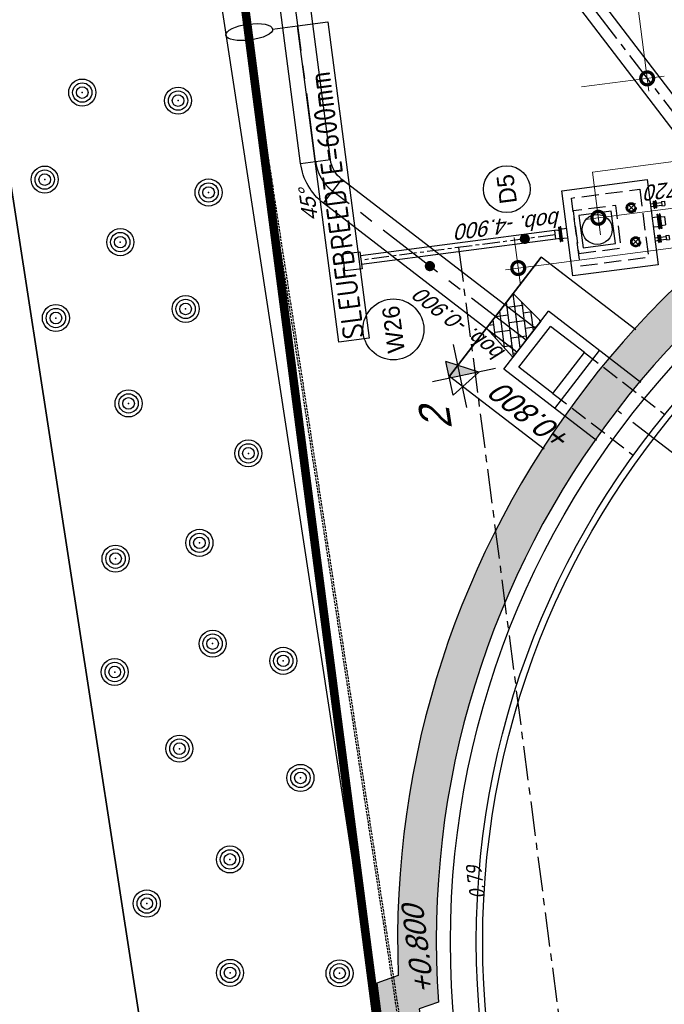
# Model space of a CAD drawing. Extents: x 117893332 to 118394757, y 454959407 to 455669244.
# Tile 18 of 256: x 118168500 to 118183504, y 455183007 to 455205911. Entities that reach past the tile are written whole.
import ezdxf
from ezdxf.enums import TextEntityAlignment as Align

# ---------------------------------------------------------------- set-up
doc = ezdxf.new("R2010")
doc.units = 0
doc.header["$LTSCALE"] = 200
for name, pattern in [('CENTER', [2, 1.25, -0.25, 0.25, -0.25]), ('DASHED', [19.05, 12.7, -6.35]), ('HIDDEN', [0.375, 0.25, -0.125]), ('HIDDEN2', [4.7625, 3.175, -1.5875]), ('Tauw_HIDDEN3', [2.8, 2, -0.8]), ('Tauw_L_Center1', [13, 8, -1.67, 1.66, -1.67]), ('Tauw_L_Center2', [6.499, 4, -0.833, 0.833, -0.833]), ('TAUW_OPSLUITBAND_mm', [3.2, 3, -0.2]), ('Tauw_Stramien', [13, 8, -1.67, 1.66, -1.67])]:
    doc.linetypes.add(name, pattern=pattern)
doc.layers.get('0').update_dxf_attribs({"linetype": 'CONTINUOUS'})
for name, color, linetype in [('EL_N_A_EB00----REVISIE~-_-----', 1, 'CONTINUOUS'), ('GRAAFWERKZAAMHEDEN', 6, 'CONTINUOUS'), ('KABELLOOP', 6, 'CONTINUOUS'), ('LEIDINGLOOP', 6, 'CONTINUOUS'), ('ZU_B_-_MB0090--MAAIVELD_DUN~-_001--', 1, 'CONTINUOUS'), ('ZU_B_-_XX------extern-TER-D02S', 231, 'HIDDEN'), ('ZU_B_A_EB00----KADASTER~-_-----', 1, 'CONTINUOUS'), ('ZU_N_-_AL999---LA_PE-63_vbr11__18_^200~N_-----', 7, 'CONTINUOUS'), ('ZU_N_-_AL999---LD_pvc200_vbr11__18_^200~N_-----', 7, 'CONTINUOUS'), ('ZU_N_-_AL999---LD_pvc200_vbr11__20_^200~M_-----', 7, 'CONTINUOUS'), ('ZU_N_-_AL999---LW_gvk700_vgr05__18_^200~B_-----', 7, 'CONTINUOUS'), ('ZU_N_-_AL999---LW_gvk700_vgr05__18_^200~N_-----', 7, 'CONTINUOUS'), ('ZU_N_-_AL999---LW_gvk700_vgr05__20_^200~M_-----', 7, 'CONTINUOUS'), ('ZU_N_-_DX1AMA--_maatvoering_ANG__18_^200', 7, 'CONTINUOUS'), ('ZU_N_-_EL999---LD_pvc200_vbr11~H_-----', 2, 'Tauw_L_Center2'), ('ZU_N_-_EL999---LD_pvc200_vbr11~W_-----', 8, 'CONTINUOUS'), ('ZU_N_-_EL999---LD_pvc80_sdr00~H_-----', 2, 'Tauw_L_Center2'), ('ZU_N_-_EL999---LS_GVK500_pgr05~H_-----', 2, 'Tauw_L_Center2'), ('ZU_N_-_EL999---LS_GVK500_pgr05~W_-----', 2, 'CONTINUOUS'), ('ZU_N_-_EL999---LW_gvk700_vgr05~H_-----', 2, 'Tauw_L_Center1'), ('ZU_N_-_EL999---LW_gvk700_vgr05~W_-----', 2, 'CONTINUOUS'), ('ZU_N_-_MB00----SYM_SONDERING~-_001--', 1, 'CONTINUOUS'), ('ZU_N_-_ML999---LD_pvc200_vbr11__20_^200~M_-----', 7, 'CONTINUOUS'), ('ZU_N_-_ML999---LW_gvk700_vgr05__20_^200~M_-----', 7, 'CONTINUOUS'), ('ZU_N_-_TB00----tekst__35_^200~-_-----', 7, 'CONTINUOUS'), ('ZU_N_-_TVRH----tekst__25_^200~-_-----', 253, 'CONTINUOUS'), ('ZU_N_A_EB00----AFRASTERING~-_-----', 7, 'Tauw_Hekwerk'), ('ZU_N_A_EB00----boom~-_-----', 7, 'CONTINUOUS'), ('ZU_N_A_EB00--E-BETON~-_-----', 7, 'CONTINUOUS'), ('ZU_N_A_EL990---L__GY-FFM50_pn10~W_-----', 8, 'CONTINUOUS'), ('ZU_N_A_EL990---L__GY-FM200_pn10~W_-----', 8, 'CONTINUOUS'), ('ZU_N_A_EL999---A__GY-straatpot~-_-----', 8, 'CONTINUOUS'), ('ZU_N_A_EL999---L__GY-KR63_pn10~W_-----', 8, 'CONTINUOUS'), ('ZU_N_A_EL999---L__GY-VK200_pn10~W_-----', 8, 'CONTINUOUS'), ('ZU_N_A_EV00----_Opsluitband_100x200~Z_-----', 253, 'TAUW_OPSLUITBAND_mm'), ('ZU_N_A_EV02----_kant verharding ov betonstraatsteen-halfsteensverband~k_-----', 253, 'CONTINUOUS'), ('ZU_N_A_EV02----_kant verharding ov betontegels-halfsteensverband~k_-----', 253, 'CONTINUOUS'), ('ZU_N_A_HV01----_arcering verharding gv asfalt~v_-----', 253, 'CONTINUOUS'), ('ZU_N_A_HV01----_arcering verharding ov grind~v_-----', 253, 'CONTINUOUS'), ('ZU_N_A_HV02----molgoot ov betonstraatsteen~v_-----', 253, 'CONTINUOUS'), ('ZU_N_A_HV02AAR-_arcering verharding ov betontegels-halfsteensverband~s_-----', 253, 'CONTINUOUS'), ('ZU_N_D_EB00----ONDERDEEL~-_-----', 2, 'CONTINUOUS'), ('ZU_N_D_EB00--F-METSELWERK~-_-----', 7, 'CONTINUOUS'), ('ZU_N_H_EB00--E-BETON~-_-----', 7, 'Tauw_HIDDEN3'), ('ZU_N_N_MB00X---ALG_Stramien~-_-----', 7, 'Tauw_Stramien')]:
    doc.layers.add(name, color=color, linetype=linetype)
doc.layers.add('INFO', color=6, linetype='CONTINUOUS', plot=False)
doc.layers.add('ZU_N_-_DX1AMA--_maatvoering_LIN__18_^200', color=7, linetype='CONTINUOUS', lineweight=18)
doc.styles.add('BURO-025', font='Isocp.shx', dxfattribs={"height": 500})
doc.styles.add('civiel', font='civiel.shx')
doc.styles.add('ISO', font='ISO')
doc.styles.add('TAUW-ISOCP', font='tcb_isocp.shx')
doc.styles.add('tcb_isocp', font='tcb_isocp.shx')
doc.linetypes.add('Tauw_Hekwerk', pattern='A,9,-2.5,[150,tcb_ltype.shx,S=0.75,R=0,X=0,Y=0],-2.5', length=14)
doc.dimstyles.new('tzu18-dot_^200', dxfattribs={"dimscale": 200, "dimtxt": 1.8, "dimasz": 3, "dimexe": 2, "dimexo": 0, "dimgap": 0.5, "dimtad": 1, "dimdec": 0, "dimzin": 0, "dimdsep": 46, "dimtxsty": 'TAUW-ISOCP', "dimblk": 'DOTSMALL', "dimcen": 2, "dimdle": 1.5, "dimclre": 8, "dimadec": 0, "dimazin": 0, "dimtp": 1, "dimtm": 1, "dimtfac": 1, "dimtix": 1, "dimtmove": 1, "dimatfit": 3, "dimldrblk": 'DOTSMALL', "dimfxl": 1, "dimtvp": 0.5, "dimtolj": 1, "dimtzin": 0, "dimlwd": -1, "dimlwe": 5, "dimarcsym": 0})

# ---------------------------------------------------------------- blocks, each defined once
blk = doc.blocks.new('_VK200200')
at = {"color": 0}
for p, q in [((0, 134), (0, -134)), ((0, 134), (24, 134)), ((24, 170), (24, -170)), ((41, 170), (24, 170)), ((41, 170), (41, -170)), ((41, 100), (140, 100)), ((61, 100), (41, 100)), ((140, 100), (140, -100)), ((0, -134), (24, -134)), ((41, -170), (24, -170)), ((41, -100), (140, -100)), ((61, -100), (41, -100))]:
    blk.add_line(p, q, dxfattribs=at)
blk.add_point((0, 0), dxfattribs=at)
blk = doc.blocks.new('_KR5063')
for p, q in [((0, 51), (0, -51)), ((0, 51), (19, 51)), ((19, 82.5), (19, -82.5)), ((35, 82.5), (19, 82.5)), ((35, 82.5), (35, -82.5)), ((35, 31.5), (165, 31.5)), ((55, 31.5), (35, 31.5)), ((165, 51), (165, -51)), ((165, 51), (235, 51)), ((235, 51), (235, -51)), ((0, -51), (19, -51)), ((35, -82.5), (19, -82.5)), ((35, -31.5), (165, -31.5)), ((55, -31.5), (35, -31.5)), ((165, -51), (235, -51))]:
    blk.add_line(p, q)
blk.add_point((0, 0))
blk = doc.blocks.new('zusondg1')
for p, q in [((0, -1.056), (0, 0.819)), ((-0.5, 0.315), (0, -0.551)), ((-0.5, 0.315), (0.5, 0.315)), ((0, -0.551), (0.5, 0.315)), ((-0.934, 0), (0.934, 0))]:
    blk.add_line(p, q)
for points in [[(0, -0.551), (0, 0.315), (0.5, 0.315)], [(0, -0.551), (0, 0.315), (0.5, 0.315), (0, -0.551)]]:
    blk.add_solid(points)
blk = doc.blocks.new('*D177')
at = {"layer": 'ZU_N_-_DX1AMA--_maatvoering_ANG__18_^200', "transparency": 16777216}
for start, end in [(100.2572, 111.1035), (122.606, 139.5826)]:
    blk.add_arc((118198466, 455184465), 8725, start, end, dxfattribs=at)
for points in [[(118196901, 455193122), (118196923, 455192979), (118197339, 455193117)], [(118191879, 455190077), (118191767, 455190167), (118191551, 455189786)]]:
    blk.add_solid(points, dxfattribs=at)
at = {"layer": 'ZU_N_-_DX1AMA--_maatvoering_ANG__18_^200', "transparency": 16777216, "insert": (118194524, 455192249), "char_height": 360, "attachment_point": 5, "rotation": 26.8547, "style": 'civiel'}
blk.add_mtext('\\A1;45.00°', dxfattribs=at)
blk = doc.blocks.new('_DotSmall')
at = {"color": 0, "linetype": 'ByBlock', "const_width": 0.5}
blk.add_lwpolyline([(-0.0625, 0, 1), (0.0625, 0, 1)], format="xyb", close=True, dxfattribs=at)
blk = doc.blocks.new('*D206')
at = {"layer": 'ZU_N_-_DX1AMA--_maatvoering_LIN__18_^200', "color": 0, "transparency": 16777216}
blk.add_line((118205912, 455185134), (118182510, 455364915), dxfattribs=at)
at = {"layer": 'ZU_N_-_DX1AMA--_maatvoering_LIN__18_^200', "color": 8, "lineweight": 5, "transparency": 16777216}
for p, q in [((118182995, 455364675), (118182152, 455364566)), ((118206319, 455185489), (118205476, 455185379))]:
    blk.add_line(p, q, dxfattribs=at)
at = {"layer": 'ZU_N_-_DX1AMA--_maatvoering_LIN__18_^200', "color": 0, "transparency": 16777216, "xscale": 600, "yscale": 600, "zscale": 600}
for p, rotation in [((118182549, 455364617), 97.41631319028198), ((118205873, 455185431), 277.416313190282)]:
    blk.add_blockref('_DotSmall', p, dxfattribs=dict(at, rotation=rotation))
at = {"layer": 'ZU_N_-_DX1AMA--_maatvoering_LIN__18_^200', "color": 0, "transparency": 16777216, "insert": (118204336, 455195072), "char_height": 360, "attachment_point": 5, "rotation": 97.4163, "style": 'TAUW-ISOCP'}
blk.add_mtext('\\A1;180698', dxfattribs=at)
blk = doc.blocks.new('*D207')
at = {"layer": 'ZU_N_-_DX1AMA--_maatvoering_LIN__18_^200', "color": 0, "transparency": 16777216}
blk.add_line((118183144, 455204249), (118162568, 455362319), dxfattribs=at)
at = {"layer": 'ZU_N_-_DX1AMA--_maatvoering_LIN__18_^200', "color": 8, "lineweight": 5, "transparency": 16777216}
for p, q in [((118162161, 455361964), (118163004, 455362073)), ((118181573, 455204347), (118183502, 455204598))]:
    blk.add_line(p, q, dxfattribs=at)
at = {"layer": 'ZU_N_-_DX1AMA--_maatvoering_LIN__18_^200', "color": 0, "transparency": 16777216, "xscale": 600, "yscale": 600, "zscale": 600}
for p, rotation in [((118162607, 455362022), 97.41631319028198), ((118183105, 455204546), 277.416313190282)]:
    blk.add_blockref('_DotSmall', p, dxfattribs=dict(at, rotation=rotation))
at = {"layer": 'ZU_N_-_DX1AMA--_maatvoering_LIN__18_^200', "color": 0, "transparency": 16777216, "insert": (118182474, 455207223), "char_height": 360, "attachment_point": 5, "rotation": 97.4163, "style": 'TAUW-ISOCP'}
blk.add_mtext('\\A1;158804', dxfattribs=at)
blk = doc.blocks.new('*D208')
at = {"layer": 'ZU_N_-_DX1AMA--_maatvoering_LIN__18_^200', "color": 0, "transparency": 16777216}
blk.add_line((118184314, 455202384), (118163480, 455362438), dxfattribs=at)
at = {"layer": 'ZU_N_-_DX1AMA--_maatvoering_LIN__18_^200', "color": 8, "lineweight": 5, "transparency": 16777216}
for p, q in [((118163073, 455362082), (118163916, 455362192)), ((118181831, 455202364), (118184672, 455202734))]:
    blk.add_line(p, q, dxfattribs=at)
at = {"layer": 'ZU_N_-_DX1AMA--_maatvoering_LIN__18_^200', "color": 0, "transparency": 16777216, "xscale": 600, "yscale": 600, "zscale": 600}
for p, rotation in [((118163519, 455362140), 97.41631319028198), ((118184275, 455202682), 277.416313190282)]:
    blk.add_blockref('_DotSmall', p, dxfattribs=dict(at, rotation=rotation))
at = {"layer": 'ZU_N_-_DX1AMA--_maatvoering_LIN__18_^200', "color": 0, "transparency": 16777216, "insert": (118183390, 455207311), "char_height": 360, "attachment_point": 5, "rotation": 97.4163, "style": 'TAUW-ISOCP'}
blk.add_mtext('\\A1;160804', dxfattribs=at)
blk = doc.blocks.new('*D209')
at = {"layer": 'ZU_N_-_DX1AMA--_maatvoering_LIN__18_^200', "color": 8, "lineweight": 5, "transparency": 16777216}
for p, q in [((118238903, 455209440), (118239047, 455208330)), ((118181831, 455202364), (118182020, 455200907))]:
    blk.add_line(p, q, dxfattribs=at)
at = {"layer": 'ZU_N_-_DX1AMA--_maatvoering_LIN__18_^200', "color": 0, "transparency": 16777216}
blk.add_line((118181671, 455201265), (118239293, 455208765), dxfattribs=at)
at = {"layer": 'ZU_N_-_DX1AMA--_maatvoering_LIN__18_^200', "color": 0, "transparency": 16777216, "xscale": 600, "yscale": 600, "zscale": 600}
for p, rotation in [((118238995, 455208726), 7.416313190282), ((118181969, 455201303), 187.416313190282)]:
    blk.add_blockref('_DotSmall', p, dxfattribs=dict(at, rotation=rotation))
at = {"layer": 'ZU_N_-_DX1AMA--_maatvoering_LIN__18_^200', "color": 0, "transparency": 16777216, "insert": (118186001, 455201546), "char_height": 360, "attachment_point": 5, "rotation": 187.4163, "style": 'TAUW-ISOCP'}
blk.add_mtext('\\A1;57508', dxfattribs=at)
blk = doc.blocks.new('*D210')
at = {"layer": 'ZU_N_-_DX1AMA--_maatvoering_LIN__18_^200', "color": 8, "lineweight": 5, "transparency": 16777216}
for p, q in [((118239021, 455208528), (118239166, 455207417)), ((118180011, 455200847), (118180156, 455199736))]:
    blk.add_line(p, q, dxfattribs=at)
at = {"layer": 'ZU_N_-_DX1AMA--_maatvoering_LIN__18_^200', "color": 0, "transparency": 16777216}
blk.add_line((118179807, 455200094), (118239412, 455207853), dxfattribs=at)
at = {"layer": 'ZU_N_-_DX1AMA--_maatvoering_LIN__18_^200', "color": 0, "transparency": 16777216, "xscale": 600, "yscale": 600, "zscale": 600}
for p, rotation in [((118239114, 455207814), 7.416313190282), ((118180104, 455200133), 187.416313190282)]:
    blk.add_blockref('_DotSmall', p, dxfattribs=dict(at, rotation=rotation))
at = {"layer": 'ZU_N_-_DX1AMA--_maatvoering_LIN__18_^200', "color": 0, "transparency": 16777216, "insert": (118186099, 455200631), "char_height": 360, "attachment_point": 5, "rotation": 187.4163, "style": 'TAUW-ISOCP'}
blk.add_mtext('\\A1;59508', dxfattribs=at)
blk = doc.blocks.new('RONDJEPUNT', base_point=(5, 0))
blk.add_circle((5, 0), 0.45)
blk.add_point((5, 0))
blk = doc.blocks.new('60')
for xscale, yscale, zscale in [(0.7, 0.7, 0.7), (0.5, 0.5, 0.5), (0.3, 0.3, 0.3)]:
    blk.add_blockref('RONDJEPUNT', (-0.021, -0.024), dxfattribs=dict(xscale=xscale, yscale=yscale, zscale=zscale))
blk = doc.blocks.new('_ZUSTRPBA')
at = {"linetype": 'CENTER'}
for p, q in [((-140, 0), (140, 0)), ((0, 140), (0, -140))]:
    blk.add_line(p, q, dxfattribs=at)
at = {"color": 8, "linetype": 'HIDDEN2'}
blk.add_circle((0, 0), 115, dxfattribs=at)
for radius in [95, 83]:
    blk.add_circle((0, 0), radius)
at = {"linetype": 'CENTER'}
blk.add_point((0, 0), dxfattribs=at)
blk = doc.blocks.new('A$C051E189E')
at = {"layer": 'LEIDINGLOOP', "linetype": 'DASHED', "const_width": 200}
blk.add_lwpolyline([(109341, 21708), (-5706, 21708)], dxfattribs=at)
blk = doc.blocks.new('A$C6DFC50BF')
at = {"layer": 'GRAAFWERKZAAMHEDEN'}
blk.add_line((24158, 21137), (24158, 20551), dxfattribs=at)
blk.add_lwpolyline([(16734, 20551), (24158, 20551), (24158, 19838), (16734, 19838)], close=True, dxfattribs=at)
blk.add_ellipse((24158, 21685), major_axis=(0, 548), ratio=0.340628, dxfattribs=at)
at = {"layer": 'KABELLOOP', "linetype": 'DASHED', "const_width": 200}
blk.add_lwpolyline([(114096, 21708), (-5706, 21708)], dxfattribs=at)
at = {"layer": 'GRAAFWERKZAAMHEDEN', "color": 2, "style": 'BURO-025'}
blk.add_text('SLEUFBREEDTE=600mm', height=500, rotation=359.9837, dxfattribs=at).set_placement((16768, 19942))

msp = doc.modelspace()

# ---------------------------------------------------------------- hatches: boundary and pattern name
at = {"layer": 'ZU_N_A_HV01----_arcering verharding gv asfalt~v_-----'}
h = msp.add_hatch(dxfattribs=at)
h.set_pattern_fill('ASFALT', color=256, scale=3000)
h.set_pattern_definition([(157.41631, (118248804.68, 455213277.6), (-144.0122, -346.24485), []), (217.41631, (118248804.68, 455213277.6), (227.85075, -297.8406), [])])
h.paths.add_polyline_path([(118253562.5, 455173882.8, -0.413671), (118245855.8, 455163886.8), (118232779.4, 455162183.4, -0.2396014), (118226539.3, 455164396.4), (118222931.6, 455163926.7), (118222383.7, 455168135.5), (118218106.9, 455167574.6), (118214434.7, 455164219.5), (118215506.4, 455155986.2), (118286398.3, 455165214), (118285827.7, 455169598.1), (118269443.6, 455167465.5, -0.4142136), (118257765.8, 455176453.3), (118256227.9, 455188268.7, -0.4142136), (118265215.7, 455199946.5), (118292266.1, 455203467.5), (118291600.1, 455208584.4), (118288512.1, 455208182.4, -0.4142136), (118286360.3, 455209838.5), (118282082.5, 455242702.4), (118277103.6, 455242054.3, -0.4142136), (118269661, 455247782.5), (118267518.7, 455264240.6), (118262945.7, 455263645.4), (118267639.6, 455227475.9), (118267223.1, 455227422), (118267223.1, 455227421.8), (118252708.4, 455225559), (118252749.8, 455225241.2), (118251437.4, 455225070.9), (118250715, 455230620.6), (118243327.3, 455287376.9), (118243629.7, 455287416.2), (118243124.4, 455290872.4), (118240928.7, 455307740.1, -0.4142135), (118245603.8, 455313814.3), (118274546.5, 455317581.7), (118274030.2, 455321548.3), (118245583.3, 455317845.4, -0.4142136), (118239509, 455322520.5), (118233549.8, 455368302.3, 0.4142136), (118222813.3, 455376565.6), (118207809.9, 455374612.7, 0.4142136), (118199546.6, 455363876.2), (118205505.9, 455318094.4, -0.4142124), (118200830.9, 455312020.1), (118163460.6, 455307155.6), (118165370.9, 455292480.2), (118168069.6, 455292831.5), (118168020.6, 455293207.6, -0.4142129), (118177008.5, 455304885.4), (118193278.4, 455307003.2, -0.1343417), (118196112.3, 455306610.7), (118204322.8, 455303093.5), (118205538.1, 455305921.5, -0.2648124), (118209818.1, 455309156.2), (118230144.2, 455311802, -0.4142136), (118236218.5, 455307127), (118240860.1, 455271468.1, -0.4142136), (118236185, 455265393.9), (118214173, 455262528.6), (118214897.7, 455256960.6, -0.4142136), (118212810.3, 455254248.5), (118211683.3, 455254101.8), (118212034, 455251407.1), (118215577.2, 455248630.1), (118219142.1, 455249094.1), (118218436.6, 455254511.8, -0.4142294), (118220524, 455257224), (118236969.8, 455259364.7, -0.414213), (118243044, 455254689.7), (118246252.7, 455230039.7)])
h.paths.add_polyline_path([(118261528.7, 455214269.2, -0.4142136), (118263616.1, 455216981.4), (118275257.9, 455218496.7, -0.4142136), (118277970, 455216409.4), (118278976.7, 455208675.7, -0.4142136), (118276889.3, 455205963.6), (118274097.8, 455205600.3, -0.4142136), (118272506.4, 455206825.1), (118272485.3, 455206987.6), (118269242.6, 455206565.5), (118269263.8, 455206403, -0.4142136), (118268038.9, 455204811.6), (118265247.5, 455204448.2, -0.4142136), (118262535.4, 455206535.6)], flags=16)
h.paths.add_polyline_path([(118241537.9, 455300913.5), (118240100, 455300726.2), (118239912.7, 455302164.1), (118241350.6, 455302351.4)], flags=16)
h.paths.add_polyline_path([(118240440.7, 455309039.9), (118239002.9, 455308852.6), (118238815.6, 455310290.4), (118240253.4, 455310477.7)], flags=16)
h.paths.add_polyline_path([(118229627.9, 455315768.6), (118215546.7, 455313935.7, -0.4142136), (118209472.4, 455318610.7), (118204138, 455359592.1, -0.4142395), (118213125.7, 455371270.9), (118217290.6, 455371813, -0.4142136), (118228968.4, 455362825.1), (118234303, 455321842.8, -0.4142136)], flags=16)
h.paths.add_polyline_path([(118229573.7, 455316185), (118215492.5, 455314352.1, -0.4142136), (118209888.9, 455318664.9), (118204554.5, 455359646.4, -0.41424), (118213180, 455370854.4), (118217344.8, 455371396.5, -0.4142136), (118228551.9, 455362770.9), (118233886.5, 455321788.6, -0.4142136)], flags=0)
h.paths.add_polyline_path([(118232786.1, 455366810.1), (118231546.6, 455366648.6), (118231359.3, 455368086.5), (118232598.8, 455368248)], flags=0)
at = {"layer": 'ZU_N_A_HV01----_arcering verharding ov grind~v_-----'}
h = msp.add_hatch(dxfattribs=at)
h.set_pattern_fill('BETONTEGELSHALF', color=256, scale=1200)
h.set_pattern_definition([(97.4163, (118248804.68, 455213277.6), (-356.9884, -46.4681), [360, 0]), (187.4163, (118248804.68, 455213277.6), (-46.4681, 356.9884), [360, -360]), (187.4163, (118248424.45, 455213409.6), (-46.4681, 356.9884), [360, -360]), (97.4163, (118248626.18, 455213254.35), (-356.9884, -46.4681), [360, 0])])
h.paths.add_polyline_path([(118200802, 455302420.9), (118198511.6, 455303421.6), (118199145.9, 455304854.2), (118198306.6, 455305213.8), (118197382.4, 455303095.1, 0.4192254), (118170441.8, 455289326.6), (118168557.7, 455289081.4), (118169614.5, 455280963), (118170454.8, 455281078.3, -53.7292087), (118170651.4, 455279579.4), (118169809.3, 455279466.3), (118169870.2, 455278998.2, 0.3918791), (118192972.4, 455261879.9, 0.0746823), (118199066.6, 455263484), (118200598.7, 455251713.6, 0.074943), (118194298.8, 455251694.8, 0.1709836), (118181916.1, 455245069.7), (118180796.6, 455245862.4), (118180020.8, 455244852.2), (118178738.2, 455243182.2), (118179783.3, 455242311.6, 0.413518), (118185962.3, 455213107, 0.1098393), (118194551, 455209880.8), (118195081.3, 455205807.1), (118193855.9, 455205647.6), (118193809.7, 455205117.1, 0.3611199), (118177310.3, 455183679.5), (118176809.2, 455183499), (118177283.5, 455179855.7), (118177814, 455179809.5, 0.3611199), (118199251.6, 455163310.1), (118199432.1, 455162809), (118203075.4, 455163283.3), (118203121.6, 455163813.8, 0.3611199), (118219621.1, 455185251.4), (118220122.1, 455185431.9), (118219647.8, 455189075.2), (118219117.3, 455189121.4, 0.3611199), (118197679.7, 455205620.9), (118197499.2, 455206121.9), (118196271.2, 455205962), (118195779, 455209743.5, 0.0471511), (118199755.8, 455209792, 0.3598318), (118218572.7, 455229059.5, 0.3785073), (118201837.6, 455251492.7), (118201348.9, 455255247.4), (118201348.9, 455255247.4), (118200697, 455260255.2), (118200207.5, 455264015.7, 0.5816597), (118202100, 455300845.4), (118203062.9, 455303176.3), (118201413.1, 455303897)])
h.paths.add_polyline_path([(118217422.5, 455234392.4), (118217614.8, 455234374.6), (118217870.6, 455232375.2), (118217704.9, 455232307.2, -0.3827551), (118201191.5, 455210894.1), (118201189.2, 455210733.2), (118199170, 455210456.3), (118199070.5, 455210630.6, -0.3827127), (118177563.8, 455227173.4), (118177396.8, 455227173.2), (118177112.6, 455229235.6), (118177280, 455229303.8, -0.1750201), (118180975.6, 455242489.7), (118179978.9, 455243320.1), (118180983, 455244627.6), (118182048.4, 455243873.2, -0.1731812), (118193877.8, 455250727.9), (118193890.4, 455250849.7), (118196004.5, 455251155), (118196021.4, 455251034.8, -0.3835888)], flags=16)
h.paths.add_polyline_path([(118196897.8, 455205136), (118197059.6, 455204686.6, -0.3794767), (118218373, 455188282.8), (118218848.8, 455188241.4), (118219136.2, 455186033.4), (118218686.8, 455185871.5, -0.3794767), (118202283, 455164558.2), (118202241.6, 455164082.3), (118200033.6, 455163794.9), (118199871.7, 455164244.3, -0.3794767), (118178558.4, 455180648.1), (118178082.5, 455180689.5), (118177795.1, 455182897.6), (118178244.5, 455183059.4, -0.3794767), (118194648.3, 455204372.8), (118194689.7, 455204848.6)], flags=16)
at = {"layer": 'ZU_N_A_HV02----molgoot ov betonstraatsteen~v_-----'}
h = msp.add_hatch(dxfattribs=at)
h.set_pattern_fill('BRICK', color=256, scale=33.07086)
h.set_pattern_definition([(97.41631, (118248804.68, 455213277.58), (-208.2432, -27.10636), []), (187.4163, (118248804.68, 455213277.6), (54.2127, -416.4864), [210, -210]), (187.4163, (118248777.57, 455213485.83), (54.2127, -416.4864), [-210, 210])])
h.paths.add_polyline_path([(118236130.8, 455265810.4), (118213702.3, 455262890.9), (118213756.5, 455262474.4), (118214481.2, 455256906.4, -0.4142136), (118212756.1, 455254665), (118211212.6, 455254464), (118211639.7, 455251182.5), (118215456.8, 455248190.8), (118219612.8, 455248731.8), (118218853.1, 455254566, -0.4142295), (118220578.2, 455256807.5), (118237024, 455258948.2, -0.4142136), (118242627.6, 455254635.5), (118245836.2, 455229985.5), (118253115.1, 455174065.7, -0.4217249), (118245799.5, 455164303), (118232725.2, 455162599.9, -0.2477246), (118226700.8, 455164841), (118223293.5, 455164399.8), (118222746, 455168606.4), (118217921.3, 455167973.9), (118213990, 455164382.1), (118215144.2, 455155515.5), (118286452.5, 455164797.5), (118286398.3, 455165214), (118215506.4, 455155986.2), (118214434.7, 455164219.5), (118218106.9, 455167574.6), (118222383.7, 455168135.5), (118222931.6, 455163926.7), (118226539.3, 455164396.4, 0.2396014), (118232779.4, 455162183.4), (118245855.8, 455163886.8, 0.413671), (118253562.5, 455173882.8), (118246252.7, 455230039.7), (118243044, 455254689.7, 0.414213), (118236969.8, 455259364.7), (118220524, 455257224, 0.4142294), (118218436.6, 455254511.8), (118219142.1, 455249094.1), (118215577.2, 455248630.1), (118212034, 455251407.1), (118211683.3, 455254101.8), (118212810.3, 455254248.5, 0.4142136), (118214897.7, 455256960.6), (118214173, 455262528.6), (118236185, 455265393.9, 0.4142136), (118240860.1, 455271468.1), (118236218.5, 455307127, 0.4142136), (118230144.2, 455311802), (118209818.1, 455309156.2, 0.2648124), (118205538.1, 455305921.5), (118204322.8, 455303093.5), (118196112.3, 455306610.7, 0.1343417), (118193278.4, 455307003.2), (118177008.5, 455304885.4, 0.4142129), (118168020.6, 455293207.6), (118168069.6, 455292831.5), (118168486.1, 455292885.7), (118168437.1, 455293261.8, -0.4142129), (118177062.7, 455304468.9), (118193332.6, 455306586.7, -0.1343417), (118195946.9, 455306224.6), (118199133.4, 455304859.6), (118204543.5, 455302542), (118205924.4, 455305755.6, -0.2648231), (118209872.9, 455308739.8), (118222173, 455310340.9), (118230198.4, 455311385.5, -0.4142144), (118235802, 455307072.8), (118240443.6, 455271413.9, -0.4142136)])
at = {"layer": 'ZU_N_A_HV02AAR-_arcering verharding ov betontegels-halfsteensverband~s_-----'}
h = msp.add_hatch(dxfattribs=at)
h.set_pattern_fill('BETONTEGELSHALF', color=256, scale=1200)
h.set_pattern_definition([(97.4163, (118248804.68, 455213277.6), (-356.9884, -46.468), [360, 0]), (187.4163, (118248804.68, 455213277.6), (-46.468, 356.9884), [360, -360]), (187.4163, (118248424.45, 455213409.6), (-46.468, 356.9884), [360, -360]), (97.4163, (118248626.18, 455213254.35), (-356.9884, -46.468), [360, 0])])
h.paths.add_polyline_path([(118179981.6, 455198058.2), (118179367.9, 455198736.3), (118179985.2, 455199538.6), (118180630.9, 455198901.9)])

# ---------------------------------------------------------------- linework, layer by layer
at = {"layer": 'INFO'}
msp.add_lwpolyline([(118179981.6, 455198058.2), (118179367.9, 455198736.3), (118179985.2, 455199538.6), (118180630.9, 455198901.9)], close=True, dxfattribs=at)
at = {"layer": 'ZU_B_-_XX------extern-TER-D02S'}
for points in [[(118181564.7, 455154679.4), (118175686.6, 455193338.2), (118169283.2, 455235018.9), (118162330.2, 455280839.3), (118160393.3, 455311000.1), (118156312.4, 455377383.2), (118177774, 455380266.7), (118231614.3, 455387323.2), (118261626.3, 455391249.6), (118269616.2, 455346254), (118273830.1, 455322577.2)], [(118181595.4, 455154766.4), (118175717.3, 455193425.1), (118169314, 455235105.8), (118162361, 455280926.3), (118160424, 455311087.1), (118156343.1, 455377470.1), (118177804.8, 455380353.7), (118231645.1, 455387410.2), (118261657, 455391336.5), (118269647, 455346340.9), (118273860.9, 455322664.1)]]:
    msp.add_lwpolyline(points, dxfattribs=at)
at = {"layer": 'ZU_B_A_EB00----KADASTER~-_-----'}
for p, q in [((118156270.2, 455279938.5), (118176801.2, 455146970.5)), ((118176801.2, 455146970.5), (118156270.2, 455279938.5))]:
    msp.add_line(p, q, dxfattribs=at)
at = {"layer": 'ZU_N_-_EL999---LD_pvc200_vbr11~H_-----', "ltscale": 0.5}
msp.add_lwpolyline([(118180961.2, 455200904.4), (118176442.1, 455200316)], dxfattribs=at)
at = {"layer": 'ZU_N_-_EL999---LD_pvc200_vbr11~W_-----', "ltscale": 0.5}
for p, q in [((118180948.3, 455201003.6), (118176429.2, 455200415.2)), ((118180974.1, 455200805.2), (118176455, 455200216.9))]:
    msp.add_line(p, q, dxfattribs=at)
at = {"layer": 'ZU_N_-_EL999---LD_pvc80_sdr00~H_-----'}
msp.add_lwpolyline([(118178716.3, 455200612.2), (118183459.5, 455164172.8)], dxfattribs=at)
at = {"layer": 'ZU_N_-_EL999---LS_GVK500_pgr05~H_-----'}
msp.add_lwpolyline([(118201023, 455257751.3), (118185474.3, 455255726.4, 0.1989124), (118184976.8, 455255440.1), (118173034.9, 455239922, 0.1989124), (118172885.5, 455239367.8), (118176229, 455213694.2, 0.1316525), (118176377.1, 455213335.3), (118186167.7, 455200538.9), (118198465.7, 455184465.5)], format="xyb", dxfattribs=at)
at = {"layer": 'ZU_N_-_EL999---LS_GVK500_pgr05~W_-----'}
for points in [[(118200990.7, 455257999.2), (118185442, 455255974.3, 0.1989124), (118184778.7, 455255592.5), (118172836.8, 455240074.5, 0.1989124), (118172637.6, 455239335.5), (118175981.1, 455213661.9, 0.1316525), (118176178.6, 455213183.4), (118198267.1, 455184313.5)], [(118201055.2, 455257503.4), (118185506.6, 455255478.5, 0.1989124), (118185174.9, 455255287.6), (118173233, 455239769.6, 0.1989124), (118173133.5, 455239400.1), (118176476.9, 455213726.4, 0.1316525), (118176575.7, 455213487.2), (118198664.2, 455184617.4)]]:
    msp.add_lwpolyline(points, format="xyb", dxfattribs=at)
at = {"layer": 'ZU_N_-_EL999---LW_gvk700_vgr05~H_-----'}
msp.add_lwpolyline([(118180286.9, 455198454.9), (118175787.3, 455201917.6, -0.1989126), (118175386.5, 455202614.1), (118169404, 455248552.1, -0.1989285), (118169613.1, 455249328.1), (118170223, 455250120.6)], format="xyb", dxfattribs=at)
at = {"layer": 'ZU_N_-_EL999---LW_gvk700_vgr05~W_-----', "linetype": 'Continuous'}
for p, q in [((118175039.4, 455202568.9), (118175733.6, 455202659.3)), ((118175573.9, 455201640.2), (118176000.8, 455202195))]:
    msp.add_line(p, q, dxfattribs=at)
at = {"layer": 'ZU_N_-_EL999---LW_gvk700_vgr05~W_-----'}
for points in [[(118180073.5, 455198177.5), (118175573.9, 455201640.2, -0.1989126), (118175039.4, 455202568.9), (118169056.9, 455248506.9, -0.1989285), (118169335.7, 455249541.6), (118169945.7, 455250334.1)], [(118180500.4, 455198732.3), (118176000.8, 455202195, -0.1989126), (118175733.6, 455202659.3), (118169751, 455248597.3, -0.1989285), (118169890.5, 455249114.6), (118170500.4, 455249907.1)]]:
    msp.add_lwpolyline(points, format="xyb", dxfattribs=at)
at = {"layer": 'ZU_N_-_ML999---LD_pvc200_vbr11__20_^200~M_-----', "flags": 128}
msp.add_lwpolyline([(118180256.5, 455200812.7, 0, 0, 0), (118180297.4, 455200699.8, 0, 91.8, 0), (118180294.3, 455200708.4, 91.8, 169.7, 0), (118180285.4, 455200732.9, 169.7, 221.7, 0), (118180272.2, 455200769.5, 221.7, 240, 0), (118180256.5, 455200812.7, 240, 221.7, 0), (118180240.9, 455200855.8, 221.7, 169.7, 0), (118180227.6, 455200892.5, 169.7, 91.8, 0), (118180218.8, 455200916.9, 91.8, 0, 0), (118180215.6, 455200925.5, 0, 0, 0), (118180256.5, 455200812.7, 0, 0, 0), (118180022.6, 455201458.5, 0, 0, 0)], format="xyseb", dxfattribs=at)
at = {"layer": 'ZU_N_-_ML999---LD_pvc200_vbr11__20_^200~M_-----'}
msp.add_circle((118179837.5, 455201969.4), 543.5, dxfattribs=at)
at = {"layer": 'ZU_N_-_ML999---LW_gvk700_vgr05__20_^200~M_-----', "flags": 128}
msp.add_lwpolyline([(118178047.2, 455200178.5, 0, 0, 0), (118178107.1, 455200282.5, 0, 91.8, 0), (118178102.5, 455200274.6, 91.8, 169.7, 0), (118178089.5, 455200252, 169.7, 221.7, 0), (118178070.1, 455200218.3, 221.7, 240, 0), (118178047.2, 455200178.5, 240, 221.7, 0), (118178024.2, 455200138.8, 221.7, 169.7, 0), (118178004.8, 455200105, 169.7, 91.8, 0), (118177991.8, 455200082.5, 91.8, 0, 0), (118177987.2, 455200074.6, 0, 0, 0), (118178047.2, 455200178.5, 0, 0, 0), (118177552, 455199319.9, 0, 0, 0)], format="xyseb", dxfattribs=at)
at = {"layer": 'ZU_N_-_ML999---LW_gvk700_vgr05__20_^200~M_-----'}
msp.add_circle((118177198.1, 455198706.3), 708.4, dxfattribs=at)
at = {"layer": 'ZU_N_A_EB00----AFRASTERING~-_-----'}
msp.add_lwpolyline([(118172467.2, 455211000.8), (118181164.5, 455154186.8)], dxfattribs=at)
at = {"layer": 'ZU_N_A_EB00--E-BETON~-_-----'}
for p, q in [((118179768.5, 455197781.3), (118180805.3, 455199128.5)), ((118182959.2, 455197471), (118180805.3, 455199128.5)), ((118180119.1, 455197826.9), (118180851, 455198777.9)), ((118181643.5, 455198168.1), (118180851, 455198777.9)), ((118180911.6, 455197217.1), (118181643.5, 455198168.1)), ((118180957.3, 455196866.5), (118181994.1, 455198213.7)), ((118181922.4, 455196123.7), (118179768.5, 455197781.3)), ((118180911.6, 455197217.1), (118180119.1, 455197826.9))]:
    msp.add_line(p, q, dxfattribs=at)
at = {"layer": 'ZU_N_A_EB00--E-BETON~-_-----', "lineweight": -3, "flags": 128}
for points in [[(118183102.5, 455202191.6), (118183360.7, 455200208.3), (118181377.4, 455199950.1), (118181119.2, 455201933.4)], [(118176467.9, 455200117.8), (118176071.2, 455200066.2), (118176019.6, 455200462.8), (118176416.3, 455200514.5)]]:
    msp.add_lwpolyline(points, close=True, dxfattribs=at)
at = {"layer": 'ZU_N_A_EB00--E-BETON~-_-----'}
for radius in [19938.4, 19338.4, 19188.4]:
    msp.add_circle((118198465.7, 455184465.5), radius, dxfattribs=at)
at = {"layer": 'ZU_N_A_EL990---L__GY-FFM50_pn10~W_-----', "lineweight": -3}
for p, q in [((118183175.5, 455201630.3), (118183236, 455201638.2)), ((118183184.3, 455201562.9), (118183244.8, 455201570.8)), ((118183236, 455201638.2), (118183255.9, 455201640.8)), ((118183244.8, 455201570.8), (118183264.6, 455201573.3)), ((118183249.6, 455201688.9), (118183265.5, 455201690.9)), ((118183270.9, 455201525.2), (118183249.6, 455201688.9)), ((118183286.8, 455201527.3), (118183265.5, 455201690.9)), ((118183270.9, 455201525.2), (118183286.8, 455201527.3)), ((118183285.4, 455201560.9), (118183272.8, 455201658.1)), ((118183278.8, 455200837), (118183339.3, 455200844.9)), ((118183339.3, 455200844.9), (118183359.1, 455200847.5)), ((118183352.9, 455200895.6), (118183368.7, 455200897.6)), ((118183374.2, 455200731.9), (118183352.9, 455200895.6)), ((118183390, 455200734), (118183368.7, 455200897.6)), ((118183388.7, 455200767.6), (118183376, 455200864.8)), ((118183287.6, 455200769.6), (118183348.1, 455200777.4)), ((118183348.1, 455200777.4), (118183367.9, 455200780)), ((118183374.2, 455200731.9), (118183390, 455200734))]:
    msp.add_line(p, q, dxfattribs=at)
for p in [(118183279.1, 455201609.5), (118183382.4, 455200816.2)]:
    msp.add_point(p, dxfattribs=at)
at = {"layer": 'ZU_N_A_EL990---L__GY-FM200_pn10~W_-----'}
for p, q in [((118183217.2, 455201310), (118183325.9, 455201324.1)), ((118183325.9, 455201324.1), (118183345.7, 455201326.7)), ((118183338.1, 455201385.2), (118183354.9, 455201387.4)), ((118183382, 455201048.1), (118183338.1, 455201385.2)), ((118183398.8, 455201050.3), (118183354.9, 455201387.4)), ((118183395.1, 455201101.7), (118183364.6, 455201336.7)), ((118181097.9, 455201093.6), (118181081, 455201091.4)), ((118181124.9, 455200754.3), (118181081, 455201091.4)), ((118181115.3, 455200805), (118181084.7, 455201040)), ((118181141.8, 455200756.5), (118181097.9, 455201093.6)), ((118181125.3, 455201037.7), (118181105.5, 455201035.1)), ((118181234, 455201051.8), (118181125.3, 455201037.7)), ((118183245.9, 455201089.9), (118183354.5, 455201104)), ((118183354.5, 455201104), (118183374.3, 455201106.6)), ((118183382, 455201048.1), (118183398.8, 455201050.3)), ((118181154, 455200817.6), (118181134.2, 455200815)), ((118181262.6, 455200831.7), (118181154, 455200817.6)), ((118181141.8, 455200756.5), (118181124.9, 455200754.3))]:
    msp.add_line(p, q, dxfattribs=at)
for p in [(118183379.9, 455201219.2), (118181100, 455200922.5)]:
    msp.add_point(p, dxfattribs=at)
at = {"layer": 'ZU_N_A_EV00----_Opsluitband_100x200~Z_-----'}
msp.add_line((118183160.4, 455201746.3), (118183167, 455201746.3), dxfattribs=at)
at = {"layer": 'ZU_N_A_EV02----_kant verharding ov betonstraatsteen-halfsteensverband~k_-----'}
for p in [(118178506.4, 455197616.9), (118180252.9, 455199886.4), (118182838.2, 455198699.8), (118181145.3, 455200002.5)]:
    msp.add_line(p, (118180640.9, 455200390.7), dxfattribs=at)
at = {"layer": 'ZU_N_A_EV02----_kant verharding ov betontegels-halfsteensverband~k_-----'}
for p, q in [((118180640.9, 455200390.7), (118178506.4, 455197616.9)), ((118180640.9, 455200390.7), (118180640.9, 455200390.7)), ((118182838.2, 455198699.8), (118180640.9, 455200390.7)), ((118179768.5, 455197781.3), (118180805.3, 455199128.5)), ((118178506.4, 455197616.9), (118180703.7, 455195926))]:
    msp.add_line(p, q, dxfattribs=at)
at = {"layer": 'ZU_N_A_EV02----_kant verharding ov betontegels-halfsteensverband~k_-----', "ltscale": 0.5}
msp.add_lwpolyline([(118195081.3, 455205807.1), (118193855.9, 455205647.6), (118193809.7, 455205117.1, 0.3611199), (118177310.3, 455183679.5), (118176809.2, 455183499), (118177283.5, 455179855.7), (118177814, 455179809.5, 0.3611199)], format="xyb", dxfattribs=at)
msp.add_lwpolyline([(118178558.4, 455180648.1, 0.3794767), (118199871.7, 455164244.3), (118200033.6, 455163794.9), (118202241.6, 455164082.3), (118202283, 455164558.2, 0.3794767), (118218686.8, 455185871.5), (118219136.2, 455186033.4), (118218848.8, 455188241.4), (118218373, 455188282.8, 0.3794767), (118197059.6, 455204686.6), (118196897.8, 455205136), (118194689.7, 455204848.6), (118194648.3, 455204372.8, 0.3794767), (118178244.5, 455183059.4), (118177795.1, 455182897.6), (118178082.5, 455180689.5)], format="xyb", close=True, dxfattribs=at)
at = {"layer": 'ZU_N_D_EB00----ONDERDEEL~-_-----', "ltscale": 0.5}
msp.add_lwpolyline([(118178558.4, 455180648.1, 0.3794767), (118199871.7, 455164244.3), (118200033.6, 455163794.9), (118202241.6, 455164082.3), (118202283, 455164558.2, 0.3794767), (118218686.8, 455185871.5), (118219136.2, 455186033.4), (118218848.8, 455188241.4), (118218373, 455188282.8, 0.3794767), (118197059.6, 455204686.6), (118196897.8, 455205136), (118194689.7, 455204848.6), (118194648.3, 455204372.8, 0.3794767), (118178244.5, 455183059.4), (118177795.1, 455182897.6), (118178082.5, 455180689.5)], format="xyb", close=True, dxfattribs=at)
at = {"layer": 'ZU_N_D_EB00--F-METSELWERK~-_-----'}
for points in [[(118181377.4, 455199950.1), (118181119.2, 455201933.4), (118183102.5, 455202191.6), (118183360.6, 455200208.3)], [(118181614.7, 455200606.2), (118182368.3, 455200704.3), (118182270.2, 455201458), (118181516.6, 455201359.9)]]:
    msp.add_lwpolyline(points, close=True, dxfattribs=at)
msp.add_circle((118181942.4, 455201032.1), 350, dxfattribs=at)
at = {"layer": 'ZU_N_H_EB00--E-BETON~-_-----'}
for p, q in [((118181643.5, 455198168.1), (118183513.2, 455196729.2)), ((118180911.6, 455197217.1), (118182781.4, 455195778.2))]:
    msp.add_line(p, q, dxfattribs=at)
at = {"layer": 'ZU_N_H_EB00--E-BETON~-_-----', "lineweight": -3, "flags": 128}
msp.add_lwpolyline([(118182930, 455201967.4), (118183136.5, 455200380.8), (118181549.9, 455200174.3), (118181343.3, 455201760.9)], close=True, dxfattribs=at)
msp.add_lwpolyline([(118181511.2, 455200471.7), (118182502.8, 455200600.8), (118182373.7, 455201592.5), (118181382.1, 455201463.4), (118181511.2, 455200471.7)], dxfattribs=at)
at = {"layer": 'ZU_N_N_MB00X---ALG_Stramien~-_-----'}
msp.add_line((118198465.7, 455184465.5), (118182426.7, 455196808.3), dxfattribs=at)

# ---------------------------------------------------------------- block references
at = {"layer": 'EL_N_A_EB00----REVISIE~-_-----', "rotation": 97.41631319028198}
for name in ['A$C6DFC50BF', 'A$C051E189E']:
    msp.add_blockref(name, (118198465.7, 455184465.5), dxfattribs=at)
at = {"layer": 'ZU_N_-_MB00----SYM_SONDERING~-_001--', "xscale": 799.999999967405, "yscale": 800.0000000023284, "zscale": 800, "rotation": 102.1517534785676}
msp.add_blockref('zusondg1', (118178752.4, 455197622.2), dxfattribs=at)
at = {"layer": 'ZU_N_A_EB00----boom~-_-----', "xscale": 1000.000000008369, "yscale": 999.9999999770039, "zscale": 1000.000000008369, "rotation": 97.69665025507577}
for p in [(118169930.1, 455204233.8), (118172160.1, 455204046.3), (118169056.8, 455202209), (118172870.4, 455201909.1), (118170815.1, 455200754.2), (118172336.2, 455199200.3), (118169316.7, 455198989.3), (118171007.8, 455197002.5), (118173796.6, 455195841.1), (118172657.9, 455193759), (118170704.8, 455193391), (118172964.5, 455191415.1), (118174608.3, 455191014.8), (118170685.7, 455190754.5), (118172191.2, 455188971), (118175008.3, 455188291.1), (118173368, 455186394), (118171432.3, 455185368.5), (118173370.4, 455183755.1), (118175918.3, 455183745.5)]:
    msp.add_blockref('60', p, dxfattribs=at)
at = {"layer": 'ZU_N_A_EL999---A__GY-straatpot~-_-----', "lineweight": -3, "rotation": 224.9163132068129}
for p in [(118182733.7, 455201538.5), (118182837, 455200745.2)]:
    msp.add_blockref('_ZUSTRPBA', p, dxfattribs=at)
at = {"layer": 'ZU_N_A_EL999---L__GY-KR63_pn10~W_-----', "lineweight": -3, "rotation": 7.416311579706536}
for p in [(118183279.1, 455201609.5), (118183382.4, 455200816.2)]:
    msp.add_blockref('_KR5063', p, dxfattribs=at)
at = {"layer": 'ZU_N_A_EL999---L__GY-VK200_pn10~W_-----', "ltscale": 0.5, "rotation": 7.416311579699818}
msp.add_blockref('_VK200200', (118183379.9, 455201219.2), dxfattribs=at)
at = {"layer": 'ZU_N_A_EL999---L__GY-VK200_pn10~W_-----', "ltscale": 0.5, "xscale": -1, "rotation": 7.416314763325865}
msp.add_blockref('_VK200200', (118181100, 455200922.5), dxfattribs=at)

# ---------------------------------------------------------------- texts
at = {"layer": 'ZU_B_-_MB0090--MAAIVELD_DUN~-_001--', "style": 'ISO', "oblique": 13.5}
msp.add_text('0.79', height=360, rotation=97.69665, dxfattribs=at).set_placement((118179341.2, 455185478.4))
at = {"layer": 'ZU_N_-_AL999---LA_PE-63_vbr11__18_^200~N_-----', "style": 'tcb_isocp', "oblique": 20.00024}
msp.add_text('bob. -3.720', height=360, rotation=187.41631, dxfattribs=at).set_placement((118185486.9, 455202375.4))
at = {"layer": 'ZU_N_-_AL999---LD_pvc200_vbr11__18_^200~N_-----', "style": 'tcb_isocp', "oblique": 20.00024}
msp.add_text('bob. -4.900', height=360, rotation=187.41631, dxfattribs=at).set_placement((118181084.3, 455201464.7))
at = {"layer": 'ZU_N_-_AL999---LD_pvc200_vbr11__20_^200~M_-----', "style": 'tcb_isocp'}
msp.add_text('D5', height=400, rotation=97.41631, dxfattribs=at).set_placement((118179837.5, 455201969.4), align=Align.MIDDLE)
at = {"layer": 'ZU_N_-_AL999---LW_gvk700_vgr05__18_^200~B_-----', "style": 'tcb_isocp', "oblique": 20.00024}
msp.add_text('45%%d', height=360, rotation=97.41631, dxfattribs=at).set_placement((118175218.5, 455201588.5), align=Align.MIDDLE_CENTER)
at = {"layer": 'ZU_N_-_AL999---LW_gvk700_vgr05__18_^200~N_-----', "style": 'tcb_isocp', "oblique": 20.00024}
msp.add_text('bob. -0.900', height=360, rotation=142.41992, dxfattribs=at).set_placement((118179829.6, 455198190.8))
at = {"layer": 'ZU_N_-_AL999---LW_gvk700_vgr05__20_^200~M_-----', "style": 'tcb_isocp'}
msp.add_text('W26', height=400, rotation=97.41631, dxfattribs=at).set_placement((118177198.1, 455198706.3), align=Align.MIDDLE)
at = {"layer": 'ZU_N_-_TB00----tekst__35_^200~-_-----', "style": 'tcb_isocp', "oblique": 20.00024}
msp.add_text('2', height=700, rotation=98.85175, dxfattribs=at).set_placement((118178176.3, 455196607.4), align=Align.MIDDLE)
at = {"layer": 'ZU_N_-_TVRH----tekst__25_^200~-_-----', "style": 'TAUW-ISOCP', "oblique": 20.00024}
for rotation, p in [(141.80474, (118181404.2, 455196196.8)), (97.41631, (118178151.7, 455183268.3))]:
    msp.add_text('+0.800', height=500, rotation=rotation, dxfattribs=at).set_placement(p)

# ---------------------------------------------------------------- dimensions: what is measured, and where the dimension line sits
at = {"layer": 'ZU_N_-_DX1AMA--_maatvoering_ANG__18_^200'}
dim = msp.add_angular_dim_2l(base=(118193164.1, 455191394.6), line1=((118195412.2, 455207912.3), (118201401.8, 455161920.1)), line2=((118198465.7, 455184465.5), (118182426.7, 455196808.3)), dimstyle='tzu18-dot_^200', override={"dimasz": 2.16, "dimexe": 0, "dimgap": 0.6, "dimtad": 0, "dimtxsty": 'civiel', "dimcen": 0.1, "dimdle": 0, "dimclrd": 256, "dimclre": 3, "dimclrt": 256, "dimadec": 2, "dimtm": 0, "dimtofl": 0, "dimtmove": 0, "dimtvp": 0}, dxfattribs=at)
dim.commit()
dim.dimension.update_dxf_attribs({"geometry": '*D177', "text_midpoint": (118194524.5, 455192249.2), "dimtype": 162})
at = {"layer": 'ZU_N_-_DX1AMA--_maatvoering_LIN__18_^200'}
for base, p1, p2, angle, picture, middle in [((118182548.7, 455364617.4), (118206319, 455185489.1), (118182994.9, 455364675.5), 97.41631, '*D206', (118204613.2, 455195107.8)), ((118162606.8, 455362021.6), (118181572.6, 455204347), (118162160.6, 455361963.5), 97.41631, '*D207', (118182751.8, 455207259)), ((118163519.2, 455362140.4), (118181830.7, 455202363.7), (118163072.9, 455362082.3), 97.41631, '*D208', (118183668, 455207347.6)), ((118238995.5, 455208726.3), (118181830.7, 455202363.7), (118238902.5, 455209440.3), 187.41631, '*D209', (118185964.8, 455201823.5)), ((118239114.2, 455207814), (118180011.3, 455200846.9), (118239021.3, 455208528), 187.41631, '*D210', (118186063.1, 455200908.5))]:
    dim = msp.add_linear_dim(base=base, p1=p1, p2=p2, angle=angle, dimstyle='tzu18-dot_^200', dxfattribs=at)
    dim.commit()
    dim.dimension.update_dxf_attribs({"geometry": picture, "text_midpoint": middle, "dimtype": 160})

doc.saveas('drawing.dxf')
